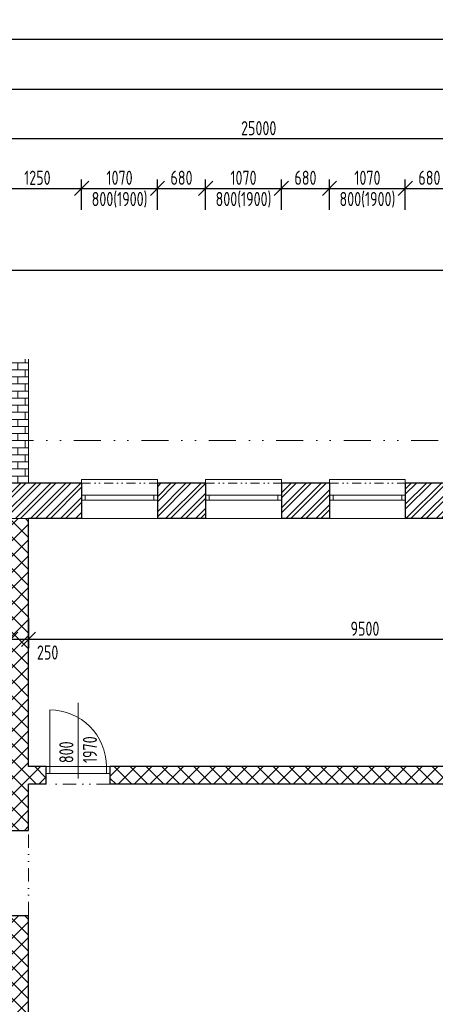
# Model space of a CAD drawing. Header units: millimetres. Extents: x -66400 to 220000, y -39950 to 48800.
# Tile 34 of 48: x 109625 to 115494, y 3645 to 17541. Entities that reach past the tile are written whole.
import ezdxf

# ---------------------------------------------------------------- set-up
doc = ezdxf.new("R2010")
doc.units = ezdxf.units.MM
doc.linetypes.add('DIVIDE', pattern=[31.75, 12.7, -6.35, 0, -6.35, 0, -6.35])
doc.layers.get('Defpoints').update_dxf_attribs({"color": 161})
for name, color, linetype, lineweight in [('A koty', 7, 'Continuous', 5), ('A nad', 7, 'DIVIDE', 9), ('A okná-dvere', 144, 'Continuous', 9), ('A steny', 30, 'Continuous', 30), ('A tenkeciary', 8, 'Continuous', 9)]:
    doc.layers.add(name, color=color, linetype=linetype, lineweight=lineweight)
doc.layers.add('A srafy', color=7, linetype='Continuous', lineweight=5, true_color=0x7a7a7a)
doc.styles.add('ISOCP', font='isocp.shx', dxfattribs={"width": 0.8})
doc.dimstyles.new('100', dxfattribs={"dimscale": 100, "dimtxt": 2, "dimasz": 2, "dimexe": 1.25, "dimexo": 3, "dimgap": 0.5, "dimtad": 1, "dimdec": 0, "dimrnd": 5, "dimtxsty": 'ISOCP', "dimblk": 'OBLIQUE', "dimcen": 1.4, "dimclrd": 256, "dimclre": 256, "dimclrt": 256, "dimadec": 0, "dimazin": 0, "dimtfac": 1, "dimtdec": 0, "dimtix": 1, "dimtmove": 2, "dimatfit": 0, "dimfxl": 0, "dimarcsym": 0})

# ---------------------------------------------------------------- blocks, each defined once
blk = doc.blocks.new('_Oblique')
at = {"color": 0, "linetype": 'ByBlock', "lineweight": -2}
blk.add_line((-0.5, -0.5), (0.5, 0.5), dxfattribs=at)
blk = doc.blocks.new('*D82')
at = {"layer": 'A koty', "lineweight": -2, "transparency": 16777216}
for p, q in [((109500, 9096), (109500, 8671)), ((109750, 9096), (109750, 8671)), ((109500, 8796), (109300, 8796)), ((109500, 8796), (109750, 8796)), ((109750, 8796), (109950, 8796))]:
    blk.add_line(p, q, dxfattribs=at)
at = {"layer": 'Defpoints', "color": 0, "transparency": 16777216}
for p in [(109500, 10500), (109750, 10500), (109750, 8796)]:
    blk.add_point(p, dxfattribs=at)
at = {"layer": 'A koty', "lineweight": -2, "transparency": 16777216, "xscale": 200, "yscale": 200, "zscale": 200}
blk.add_blockref('_Oblique', (109500, 8796), dxfattribs=at)
at = {"layer": 'A koty', "lineweight": -2, "transparency": 16777216, "xscale": 200, "yscale": 200, "zscale": 200, "rotation": 180}
blk.add_blockref('_Oblique', (109750, 8796), dxfattribs=at)
at = {"layer": 'A koty', "transparency": 16777216, "insert": (110020, 8610), "char_height": 200, "attachment_point": 5, "style": 'ISOCP'}
blk.add_mtext('250', dxfattribs=at)
blk = doc.blocks.new('*D83')
at = {"layer": 'A koty', "lineweight": -2, "transparency": 16777216}
for p, q in [((109750, 9096), (109750, 8671)), ((119250, 9096), (119250, 8671)), ((109750, 8796), (119250, 8796))]:
    blk.add_line(p, q, dxfattribs=at)
at = {"layer": 'Defpoints', "color": 0, "transparency": 16777216}
for p in [(109750, 10500), (119250, 10500), (119250, 8796)]:
    blk.add_point(p, dxfattribs=at)
at = {"layer": 'A koty', "lineweight": -2, "transparency": 16777216, "xscale": 200, "yscale": 200, "zscale": 200, "rotation": 180}
blk.add_blockref('_Oblique', (109750, 8796), dxfattribs=at)
at = {"layer": 'A koty', "lineweight": -2, "transparency": 16777216, "xscale": 200, "yscale": 200, "zscale": 200}
blk.add_blockref('_Oblique', (119250, 8796), dxfattribs=at)
at = {"layer": 'A koty', "transparency": 16777216, "insert": (114500, 8946), "char_height": 200, "attachment_point": 5, "style": 'ISOCP'}
blk.add_mtext('9500', dxfattribs=at)
blk = doc.blocks.new('*D100')
at = {"layer": 'A koty', "lineweight": -2, "transparency": 16777216}
for p, q in [((109250, 14860), (109250, 15285)), ((109250, 15160), (110500, 15160)), ((110500, 14860), (110500, 15285))]:
    blk.add_line(p, q, dxfattribs=at)
at = {"layer": 'Defpoints', "color": 0, "transparency": 16777216}
for p in [(110500, 15160), (109250, 11000), (110500, 11000)]:
    blk.add_point(p, dxfattribs=at)
at = {"layer": 'A koty', "lineweight": -2, "transparency": 16777216, "xscale": 200, "yscale": 200, "zscale": 200, "rotation": 180}
blk.add_blockref('_Oblique', (109250, 15160), dxfattribs=at)
at = {"layer": 'A koty', "lineweight": -2, "transparency": 16777216, "xscale": 200, "yscale": 200, "zscale": 200}
blk.add_blockref('_Oblique', (110500, 15160), dxfattribs=at)
at = {"layer": 'A koty', "transparency": 16777216, "insert": (109875, 15310), "char_height": 200, "attachment_point": 5, "style": 'ISOCP'}
blk.add_mtext('1250', dxfattribs=at)
blk = doc.blocks.new('*D101')
at = {"layer": 'A koty', "lineweight": -2, "transparency": 16777216}
for p, q in [((110500, 14860), (110500, 15285)), ((110500, 15160), (111570, 15160)), ((111570, 14860), (111570, 15285))]:
    blk.add_line(p, q, dxfattribs=at)
at = {"layer": 'Defpoints', "color": 0, "transparency": 16777216}
for p in [(111570, 15160), (110500, 11000), (111570, 11000)]:
    blk.add_point(p, dxfattribs=at)
at = {"layer": 'A koty', "lineweight": -2, "transparency": 16777216, "xscale": 200, "yscale": 200, "zscale": 200, "rotation": 180}
blk.add_blockref('_Oblique', (110500, 15160), dxfattribs=at)
at = {"layer": 'A koty', "lineweight": -2, "transparency": 16777216, "xscale": 200, "yscale": 200, "zscale": 200}
blk.add_blockref('_Oblique', (111570, 15160), dxfattribs=at)
at = {"layer": 'A koty', "transparency": 16777216, "char_height": 200, "attachment_point": 5, "style": 'ISOCP'}
for s, insert in [('1070', (111035, 15310)), ('800(1900)', (111035, 15000))]:
    blk.add_mtext(s, dxfattribs=dict(at, insert=insert))
blk = doc.blocks.new('*D102')
at = {"layer": 'A koty', "lineweight": -2, "transparency": 16777216}
for p, q in [((111570, 14860), (111570, 15285)), ((111570, 15160), (112250, 15160)), ((112250, 14860), (112250, 15285))]:
    blk.add_line(p, q, dxfattribs=at)
at = {"layer": 'Defpoints', "color": 0, "transparency": 16777216}
for p in [(112250, 15160), (111570, 11000), (112250, 11000)]:
    blk.add_point(p, dxfattribs=at)
at = {"layer": 'A koty', "lineweight": -2, "transparency": 16777216, "xscale": 200, "yscale": 200, "zscale": 200, "rotation": 180}
blk.add_blockref('_Oblique', (111570, 15160), dxfattribs=at)
at = {"layer": 'A koty', "lineweight": -2, "transparency": 16777216, "xscale": 200, "yscale": 200, "zscale": 200}
blk.add_blockref('_Oblique', (112250, 15160), dxfattribs=at)
at = {"layer": 'A koty', "transparency": 16777216, "insert": (111910, 15310), "char_height": 200, "attachment_point": 5, "style": 'ISOCP'}
blk.add_mtext('680', dxfattribs=at)
blk = doc.blocks.new('*D103')
at = {"layer": 'A koty', "lineweight": -2, "transparency": 16777216}
for p, q in [((112250, 14860), (112250, 15285)), ((112250, 15160), (113320, 15160)), ((113320, 14860), (113320, 15285))]:
    blk.add_line(p, q, dxfattribs=at)
at = {"layer": 'Defpoints', "color": 0, "transparency": 16777216}
for p in [(113320, 15160), (112250, 11000), (113320, 11000)]:
    blk.add_point(p, dxfattribs=at)
at = {"layer": 'A koty', "lineweight": -2, "transparency": 16777216, "xscale": 200, "yscale": 200, "zscale": 200, "rotation": 180}
blk.add_blockref('_Oblique', (112250, 15160), dxfattribs=at)
at = {"layer": 'A koty', "lineweight": -2, "transparency": 16777216, "xscale": 200, "yscale": 200, "zscale": 200}
blk.add_blockref('_Oblique', (113320, 15160), dxfattribs=at)
at = {"layer": 'A koty', "transparency": 16777216, "char_height": 200, "attachment_point": 5, "style": 'ISOCP'}
for s, insert in [('1070', (112785, 15310)), ('800(1900)', (112785, 15000))]:
    blk.add_mtext(s, dxfattribs=dict(at, insert=insert))
blk = doc.blocks.new('*D104')
at = {"layer": 'A koty', "lineweight": -2, "transparency": 16777216}
for p, q in [((113320, 14860), (113320, 15285)), ((113320, 15160), (114000, 15160)), ((114000, 14860), (114000, 15285))]:
    blk.add_line(p, q, dxfattribs=at)
at = {"layer": 'Defpoints', "color": 0, "transparency": 16777216}
for p in [(114000, 15160), (113320, 11000), (114000, 11000)]:
    blk.add_point(p, dxfattribs=at)
at = {"layer": 'A koty', "lineweight": -2, "transparency": 16777216, "xscale": 200, "yscale": 200, "zscale": 200, "rotation": 180}
blk.add_blockref('_Oblique', (113320, 15160), dxfattribs=at)
at = {"layer": 'A koty', "lineweight": -2, "transparency": 16777216, "xscale": 200, "yscale": 200, "zscale": 200}
blk.add_blockref('_Oblique', (114000, 15160), dxfattribs=at)
at = {"layer": 'A koty', "transparency": 16777216, "insert": (113660, 15310), "char_height": 200, "attachment_point": 5, "style": 'ISOCP'}
blk.add_mtext('680', dxfattribs=at)
blk = doc.blocks.new('*D105')
at = {"layer": 'A koty', "lineweight": -2, "transparency": 16777216}
for p, q in [((114000, 14860), (114000, 15285)), ((114000, 15160), (115070, 15160)), ((115070, 14860), (115070, 15285))]:
    blk.add_line(p, q, dxfattribs=at)
at = {"layer": 'Defpoints', "color": 0, "transparency": 16777216}
for p in [(115070, 15160), (114000, 11000), (115070, 11000)]:
    blk.add_point(p, dxfattribs=at)
at = {"layer": 'A koty', "lineweight": -2, "transparency": 16777216, "xscale": 200, "yscale": 200, "zscale": 200, "rotation": 180}
blk.add_blockref('_Oblique', (114000, 15160), dxfattribs=at)
at = {"layer": 'A koty', "lineweight": -2, "transparency": 16777216, "xscale": 200, "yscale": 200, "zscale": 200}
blk.add_blockref('_Oblique', (115070, 15160), dxfattribs=at)
at = {"layer": 'A koty', "transparency": 16777216, "char_height": 200, "attachment_point": 5, "style": 'ISOCP'}
for s, insert in [('1070', (114535, 15310)), ('800(1900)', (114535, 15000))]:
    blk.add_mtext(s, dxfattribs=dict(at, insert=insert))
blk = doc.blocks.new('*D106')
at = {"layer": 'A koty', "lineweight": -2, "transparency": 16777216}
for p, q in [((115070, 14860), (115070, 15285)), ((115070, 15160), (115750, 15160)), ((115750, 14860), (115750, 15285))]:
    blk.add_line(p, q, dxfattribs=at)
at = {"layer": 'Defpoints', "color": 0, "transparency": 16777216}
for p in [(115750, 15160), (115070, 11000), (115750, 11000)]:
    blk.add_point(p, dxfattribs=at)
at = {"layer": 'A koty', "lineweight": -2, "transparency": 16777216, "xscale": 200, "yscale": 200, "zscale": 200, "rotation": 180}
blk.add_blockref('_Oblique', (115070, 15160), dxfattribs=at)
at = {"layer": 'A koty', "lineweight": -2, "transparency": 16777216, "xscale": 200, "yscale": 200, "zscale": 200}
blk.add_blockref('_Oblique', (115750, 15160), dxfattribs=at)
at = {"layer": 'A koty', "transparency": 16777216, "insert": (115410, 15310), "char_height": 200, "attachment_point": 5, "style": 'ISOCP'}
blk.add_mtext('680', dxfattribs=at)
blk = doc.blocks.new('*D135')
at = {"layer": 'A koty', "lineweight": -2, "transparency": 16777216}
for p, q in [((98080, 11600), (97655, 11600)), ((97780, 11000), (97780, 11600)), ((98080, 11000), (97655, 11000))]:
    blk.add_line(p, q, dxfattribs=at)
at = {"layer": 'Defpoints', "color": 0, "transparency": 16777216}
for p in [(97780, 11600), (139000, 11600), (100100, 11000)]:
    blk.add_point(p, dxfattribs=at)
at = {"layer": 'A koty', "lineweight": -2, "transparency": 16777216, "xscale": 200, "yscale": 200, "zscale": 200}
for p, rotation in [((97780, 11600), 90), ((97780, 11000), 270)]:
    blk.add_blockref('_Oblique', p, dxfattribs=dict(at, rotation=rotation))
at = {"layer": 'A koty', "transparency": 16777216, "insert": (97630, 11300), "char_height": 200, "attachment_point": 5, "rotation": 90, "style": 'ISOCP'}
blk.add_mtext('600', dxfattribs=at)
blk = doc.blocks.new('*D136')
at = {"layer": 'A koty', "lineweight": -2, "transparency": 16777216}
for p, q in [((98080, 12750), (97655, 12750)), ((97780, 11600), (97780, 12750)), ((98080, 11600), (97655, 11600))]:
    blk.add_line(p, q, dxfattribs=at)
at = {"layer": 'Defpoints', "color": 0, "transparency": 16777216}
for p in [(97780, 12750), (139025, 12750), (139000, 11600)]:
    blk.add_point(p, dxfattribs=at)
at = {"layer": 'A koty', "lineweight": -2, "transparency": 16777216, "xscale": 200, "yscale": 200, "zscale": 200}
for p, rotation in [((97780, 12750), 90), ((97780, 11600), 270)]:
    blk.add_blockref('_Oblique', p, dxfattribs=dict(at, rotation=rotation))
at = {"layer": 'A koty', "transparency": 16777216, "char_height": 200, "attachment_point": 5, "rotation": 90, "style": 'ISOCP'}
for s, insert in [('2300(400)', (97940, 12175)), ('1150', (97630, 12175))]:
    blk.add_mtext(s, dxfattribs=dict(at, insert=insert))
blk = doc.blocks.new('*D137')
at = {"layer": 'A koty', "lineweight": -2, "transparency": 16777216}
for p, q in [((98080, 14000), (97655, 14000)), ((97780, 12750), (97780, 14000)), ((98080, 12750), (97655, 12750))]:
    blk.add_line(p, q, dxfattribs=at)
at = {"layer": 'Defpoints', "color": 0, "transparency": 16777216}
for p in [(97780, 14000), (139000, 14000), (139025, 12750)]:
    blk.add_point(p, dxfattribs=at)
at = {"layer": 'A koty', "lineweight": -2, "transparency": 16777216, "xscale": 200, "yscale": 200, "zscale": 200}
for p, rotation in [((97780, 14000), 90), ((97780, 12750), 270)]:
    blk.add_blockref('_Oblique', p, dxfattribs=dict(at, rotation=rotation))
at = {"layer": 'A koty', "transparency": 16777216, "insert": (97630, 13375), "char_height": 200, "attachment_point": 5, "rotation": 90, "style": 'ISOCP'}
blk.add_mtext('1250', dxfattribs=at)
blk = doc.blocks.new('*D138')
at = {"layer": 'A koty', "lineweight": -2, "transparency": 16777216}
for p, q in [((97380, 13500), (96955, 13500)), ((97080, 11000), (97080, 13500)), ((97380, 11000), (96955, 11000))]:
    blk.add_line(p, q, dxfattribs=at)
at = {"layer": 'Defpoints', "color": 0, "transparency": 16777216}
for p in [(97080, 13500), (139500, 13500), (100100, 11000)]:
    blk.add_point(p, dxfattribs=at)
at = {"layer": 'A koty', "lineweight": -2, "transparency": 16777216, "xscale": 200, "yscale": 200, "zscale": 200}
for p, rotation in [((97080, 13500), 90), ((97080, 11000), 270)]:
    blk.add_blockref('_Oblique', p, dxfattribs=dict(at, rotation=rotation))
at = {"layer": 'A koty', "transparency": 16777216, "insert": (96930, 12250), "char_height": 200, "attachment_point": 5, "rotation": 90, "style": 'ISOCP'}
blk.add_mtext('2500', dxfattribs=at)
blk = doc.blocks.new('*D139')
at = {"layer": 'A koty', "lineweight": -2, "transparency": 16777216}
for p, q in [((97380, 14000), (96955, 14000)), ((97080, 13500), (97080, 14000)), ((97380, 13500), (96955, 13500))]:
    blk.add_line(p, q, dxfattribs=at)
at = {"layer": 'Defpoints', "color": 0, "transparency": 16777216}
for p in [(97080, 14000), (139000, 14000), (139500, 13500)]:
    blk.add_point(p, dxfattribs=at)
at = {"layer": 'A koty', "lineweight": -2, "transparency": 16777216, "xscale": 200, "yscale": 200, "zscale": 200}
for p, rotation in [((97080, 14000), 90), ((97080, 13500), 270)]:
    blk.add_blockref('_Oblique', p, dxfattribs=dict(at, rotation=rotation))
at = {"layer": 'A koty', "transparency": 16777216, "insert": (96930, 13750), "char_height": 200, "attachment_point": 5, "rotation": 90, "style": 'ISOCP'}
blk.add_mtext('500', dxfattribs=at)
blk = doc.blocks.new('*D140')
at = {"layer": 'A koty', "lineweight": -2, "transparency": 16777216}
for p, q in [((96680, 14000), (96255, 14000)), ((96380, 11000), (96380, 14000)), ((96680, 11000), (96255, 11000))]:
    blk.add_line(p, q, dxfattribs=at)
at = {"layer": 'Defpoints', "color": 0, "transparency": 16777216}
for p in [(96380, 14000), (139000, 14000), (100100, 11000)]:
    blk.add_point(p, dxfattribs=at)
at = {"layer": 'A koty', "lineweight": -2, "transparency": 16777216, "xscale": 200, "yscale": 200, "zscale": 200}
for p, rotation in [((96380, 14000), 90), ((96380, 11000), 270)]:
    blk.add_blockref('_Oblique', p, dxfattribs=dict(at, rotation=rotation))
at = {"layer": 'A koty', "transparency": 16777216, "insert": (96230, 12500), "char_height": 200, "attachment_point": 5, "rotation": 90, "style": 'ISOCP'}
blk.add_mtext('3000', dxfattribs=at)
blk = doc.blocks.new('*D141')
at = {"layer": 'A koty', "lineweight": -2, "transparency": 16777216}
for p, q in [((138700, 14000), (95555, 14000)), ((95680, 0), (95680, 14000)), ((99800, 0), (95555, 0))]:
    blk.add_line(p, q, dxfattribs=at)
at = {"layer": 'Defpoints', "color": 0, "transparency": 16777216}
for p in [(95680, 14000), (139000, 14000), (100100, 0)]:
    blk.add_point(p, dxfattribs=at)
at = {"layer": 'A koty', "lineweight": -2, "transparency": 16777216, "xscale": 200, "yscale": 200, "zscale": 200}
for p, rotation in [((95680, 14000), 90), ((95680, 0), 270)]:
    blk.add_blockref('_Oblique', p, dxfattribs=dict(at, rotation=rotation))
at = {"layer": 'A koty', "transparency": 16777216, "insert": (95530, 7000), "char_height": 200, "attachment_point": 5, "rotation": 90, "style": 'ISOCP'}
blk.add_mtext('14000', dxfattribs=at)
blk = doc.blocks.new('*D149')
at = {"layer": 'A koty', "lineweight": -2, "transparency": 16777216}
for p, q in [((100500, 15560), (100500, 15985)), ((125500, 15560), (125500, 15985)), ((125500, 15860), (100500, 15860))]:
    blk.add_line(p, q, dxfattribs=at)
at = {"layer": 'Defpoints', "color": 0, "transparency": 16777216}
for p in [(100500, 15860), (100500, 10500), (125500, 10500)]:
    blk.add_point(p, dxfattribs=at)
at = {"layer": 'A koty', "lineweight": -2, "transparency": 16777216, "xscale": 200, "yscale": 200, "zscale": 200, "rotation": 180}
blk.add_blockref('_Oblique', (100500, 15860), dxfattribs=at)
at = {"layer": 'A koty', "lineweight": -2, "transparency": 16777216, "xscale": 200, "yscale": 200, "zscale": 200}
blk.add_blockref('_Oblique', (125500, 15860), dxfattribs=at)
at = {"layer": 'A koty', "transparency": 16777216, "insert": (113000, 16010), "char_height": 200, "attachment_point": 5, "style": 'ISOCP'}
blk.add_mtext('25000', dxfattribs=at)
blk = doc.blocks.new('*D151')
at = {"layer": 'A koty', "lineweight": -2, "transparency": 16777216}
for p, q in [((100000, 16260), (100000, 16685)), ((139000, 16260), (139000, 16685)), ((100000, 16560), (139000, 16560))]:
    blk.add_line(p, q, dxfattribs=at)
at = {"layer": 'Defpoints', "color": 0, "transparency": 16777216}
for p in [(139000, 16560), (139000, 14000), (100000, 10900)]:
    blk.add_point(p, dxfattribs=at)
at = {"layer": 'A koty', "lineweight": -2, "transparency": 16777216, "xscale": 200, "yscale": 200, "zscale": 200, "rotation": 180}
blk.add_blockref('_Oblique', (100000, 16560), dxfattribs=at)
at = {"layer": 'A koty', "lineweight": -2, "transparency": 16777216, "xscale": 200, "yscale": 200, "zscale": 200}
blk.add_blockref('_Oblique', (139000, 16560), dxfattribs=at)
at = {"layer": 'A koty', "transparency": 16777216, "insert": (119500, 16710), "char_height": 200, "attachment_point": 5, "style": 'ISOCP'}
blk.add_mtext('39000', dxfattribs=at)
blk = doc.blocks.new('*D153')
at = {"layer": 'A koty', "lineweight": -2, "transparency": 16777216}
for p, q in [((100000, 11200), (100000, 17385)), ((146000, 14300), (146000, 17385)), ((146000, 17260), (100000, 17260))]:
    blk.add_line(p, q, dxfattribs=at)
at = {"layer": 'Defpoints', "color": 0, "transparency": 16777216}
for p in [(100000, 17260), (146000, 14000), (100000, 10900)]:
    blk.add_point(p, dxfattribs=at)
at = {"layer": 'A koty', "lineweight": -2, "transparency": 16777216, "xscale": 200, "yscale": 200, "zscale": 200, "rotation": 180}
blk.add_blockref('_Oblique', (100000, 17260), dxfattribs=at)
at = {"layer": 'A koty', "lineweight": -2, "transparency": 16777216, "xscale": 200, "yscale": 200, "zscale": 200}
blk.add_blockref('_Oblique', (146000, 17260), dxfattribs=at)
at = {"layer": 'A koty', "transparency": 16777216, "insert": (123000, 17410), "char_height": 200, "attachment_point": 5, "style": 'ISOCP'}
blk.add_mtext('46000', dxfattribs=at)

msp = doc.modelspace()

# ---------------------------------------------------------------- hatches: boundary and pattern name
at = {"layer": 'A srafy'}
h = msp.add_hatch(dxfattribs=at)
h.set_pattern_fill('DLAZBA2', color=256)
h.set_pattern_definition([(0, (0, 0), (0, 100), []), (90, (0, 0), (-100, 100), [100, -100])])
h.paths.add_polyline_path([(109750, 12750), (98800, 12750), (98800, 6850), (98950, 6850), (99405, 6850, -1), (99545, 6850), (99950, 6850), (99950, 7020), (100000, 7020), (100000, 8270), (99950, 8270), (99950, 8800), (100000, 8800), (100000, 10900), (100100, 10900), (100087.5, 10962.5, -1), (100012.5, 10962.5, -1), (100087.5, 10962.5), (100100, 11000), (101050, 11000), (101050, 11050), (101400, 11050), (101400, 11000), (102400, 11000), (102400, 11050), (103470, 11050), (103470, 11000), (104740, 11000), (104740, 11050), (105810, 11050), (105810, 11000), (106460, 11000), (106460, 11050), (107530, 11050), (107530, 11000), (108180, 11000), (108180, 11050), (109250, 11050), (109250, 11000), (109750, 11000)])
h = msp.add_hatch(dxfattribs=at)
h.set_pattern_fill('ZDIVO-OBECNE', color=256, scale=50)
h.set_pattern_definition([(45, (35000, 0), (-106.06602, 106.06602), []), (45, (35070.71, 0), (-106.06602, 106.06602), [])])
h.paths.add_polyline_path([(103470, 11000), (103470, 10500), (104400, 10500), (104500, 10500), (104740, 10500), (104740, 11000)])
h.paths.add_polyline_path([(106460, 10500), (106460, 11000), (105810, 11000), (105810, 10500)])
h.paths.add_polyline_path([(107530, 11000), (107530, 10500), (108180, 10500), (108180, 11000)])
h.paths.add_polyline_path([(109250, 11000), (109250, 10500), (109500, 10500), (109750, 10500), (110500, 10500), (110500, 11000)])
h.paths.add_polyline_path([(112250, 10500), (112250, 11000), (111570, 11000), (111570, 10500)])
h.paths.add_polyline_path([(113320, 11000), (113320, 10500), (114000, 10500), (114000, 11000)])
h.paths.add_polyline_path([(115750, 10500), (115750, 11000), (115070, 11000), (115070, 10500)])
h.paths.add_polyline_path([(116820, 11000), (116820, 10500), (117500, 10500), (117500, 11000)])
h.paths.add_polyline_path([(119250, 10500), (119500, 10500), (119800, 10500), (119800, 11000), (118570, 11000), (118570, 10500)])
h.paths.add_polyline_path([(120730, 10500), (121330, 10500), (121330, 11000), (120730, 11000)])
h = msp.add_hatch(dxfattribs=at)
h.set_pattern_fill('ANSI37', color=256, scale=50)
h.set_pattern_definition([(45, (100000, 0), (-112.2532, 112.2532), []), (135, (100000, 0), (-112.2532, -112.2532), [])])
h.paths.add_polyline_path([(109750, 4900), (109500, 4900), (109500, 4800), (109385, 4800), (109385, 4700), (109500, 4700), (109500, 500), (109750, 500)])
h.paths.add_polyline_path([(108485, 4800), (103385, 4800), (103385, 4700), (106250, 4700), (106250, 500), (106350, 500), (106350, 4700), (108485, 4700)])
h.paths.add_polyline_path([(102485, 4800), (100500, 4800), (100500, 4700), (102485, 4700)])
h.paths.add_polyline_path([(110000, 7000), (109750, 7000), (109750, 10500), (109500, 10500), (109500, 6100), (109750, 6100), (109750, 6750), (110000, 6750)])
h.paths.add_polyline_path([(119750, 7000), (119500, 7000), (119500, 10500), (119250, 10500), (119250, 7000), (110900, 7000), (110900, 6750), (119750, 6750)])
h.paths.add_polyline_path([(125500, 7000), (120650, 7000), (120650, 6750), (125500, 6750)])

# ---------------------------------------------------------------- linework, layer by layer
at = {"layer": 'A koty'}
msp.add_line((110450, 7900), (110450, 6830), dxfattribs=at)
at = {"layer": 'A nad', "ltscale": 10}
for p, q in [((110500, 11000), (111570, 11000)), ((112250, 11000), (113320, 11000)), ((114000, 11000), (115070, 11000))]:
    msp.add_line(p, q, dxfattribs=at)
at = {"layer": 'A nad', "ltscale": 15}
for p, q in [((110900, 6750), (110000, 6750)), ((109750, 4900), (109750, 6100))]:
    msp.add_line(p, q, dxfattribs=at)
at = {"layer": 'A nad', "ltscale": 30}
msp.add_lwpolyline([(146600, 14600), (138400, 14600), (138400, 11600), (99400, 11600), (99400, -600), (146600, -600)], close=True, dxfattribs=at)
at = {"layer": 'A okná-dvere'}
msp.add_line((110050, 7000), (110050, 7800), dxfattribs=at)
for points in [[(110550, 10760), (110500, 10760), (110500, 10830), (110550, 10830)], [(111520, 10830), (110550, 10830), (110550, 10760), (111520, 10760)], [(111570, 10760), (111520, 10760), (111520, 10830), (111570, 10830)], [(112300, 10760), (112250, 10760), (112250, 10830), (112300, 10830)], [(113270, 10830), (112300, 10830), (112300, 10760), (113270, 10760)], [(113320, 10760), (113270, 10760), (113270, 10830), (113320, 10830)], [(114050, 10760), (114000, 10760), (114000, 10830), (114050, 10830)], [(115020, 10830), (114050, 10830), (114050, 10760), (115020, 10760)], [(115070, 10760), (115020, 10760), (115020, 10830), (115070, 10830)], [(110050, 7000), (110000, 7000), (110000, 6900), (110050, 6900)], [(110850, 6900), (110050, 6900), (110050, 7000), (110850, 7000)], [(110900, 7000), (110850, 7000), (110850, 6900), (110900, 6900)]]:
    msp.add_lwpolyline(points, close=True, dxfattribs=at)
msp.add_arc((110050, 7000), 800, 0, 90, dxfattribs=at)
at = {"layer": 'A steny'}
for p, q in [((110500, 11000), (109250, 11000)), ((110500, 11000), (110500, 10500)), ((111570, 11000), (111570, 10500)), ((112250, 11000), (111570, 11000)), ((112250, 11000), (112250, 10500)), ((113320, 11000), (113320, 10500)), ((114000, 11000), (113320, 11000)), ((114000, 11000), (114000, 10500)), ((115070, 11000), (115070, 10500)), ((115750, 11000), (115070, 11000)), ((110500, 10500), (109750, 10500)), ((109750, 7000), (109750, 10500)), ((112250, 10500), (111570, 10500)), ((114000, 10500), (113320, 10500)), ((115750, 10500), (115070, 10500)), ((110000, 7000), (109750, 7000)), ((110000, 6750), (110000, 7000)), ((119250, 7000), (110900, 7000)), ((110900, 7000), (110900, 6750)), ((109750, 6100), (109750, 6750)), ((110000, 6750), (109750, 6750)), ((119750, 6750), (110900, 6750)), ((109500, 6100), (109750, 6100)), ((109500, 4900), (109750, 4900)), ((109750, 500), (109750, 4900))]:
    msp.add_line(p, q, dxfattribs=at)
at = {"layer": 'A tenkeciary'}
for p, q in [((109750, 11000), (109750, 12750)), ((111570, 11050), (110500, 11050)), ((110500, 11050), (110500, 11000)), ((111570, 11000), (111570, 11050)), ((113320, 11050), (112250, 11050)), ((112250, 11050), (112250, 11000)), ((113320, 11000), (113320, 11050)), ((115070, 11050), (114000, 11050)), ((114000, 11050), (114000, 11000)), ((115070, 11000), (115070, 11050)), ((109500, 10500), (109750, 10500)), ((110500, 10500), (111570, 10500)), ((112250, 10500), (113320, 10500)), ((114000, 10500), (115070, 10500))]:
    msp.add_line(p, q, dxfattribs=at)

# ---------------------------------------------------------------- texts
at = {"layer": 'A koty', "insert": (110450, 7050), "char_height": 200, "attachment_point": 4, "rotation": 90, "style": 'ISOCP'}
msp.add_mtext_dynamic_manual_height_columns('800\\P1970', width=424.197, gutter_width=800, heights=[0], dxfattribs=at)

# ---------------------------------------------------------------- dimensions: what is measured, and where the dimension line sits
at = {"layer": 'A koty'}
for base, p1, p2, override, picture, middle in [((100000, 17260), (146000, 14000), (100000, 10900), {"dimtmove": 0, "dimfxlon": 0}, '*D153', (123000, 17260)), ((139000, 16560), (100000, 10900), (139000, 14000), {"dimtmove": 0}, '*D151', (119500, 16560))]:
    dim = msp.add_linear_dim(base=base, p1=p1, p2=p2, dimstyle='100', override=override, dxfattribs=at)
    dim.commit()
    dim.dimension.update_dxf_attribs({"geometry": picture, "text_midpoint": middle, "dimtype": 160})
dim = msp.add_linear_dim(base=(100500, 15860), p1=(125500, 10500), p2=(100500, 10500), dimstyle='100', override={"dimtmove": 1}, dxfattribs=at)
dim.commit()
dim.dimension.update_dxf_attribs({"geometry": '*D149', "text_midpoint": (113000, 16010)})
for base, p1, p2, picture, middle in [((110500, 15160), (109250, 11000), (110500, 11000), '*D100', (109875, 15310)), ((112250, 15160), (111570, 11000), (112250, 11000), '*D102', (111910, 15310)), ((114000, 15160), (113320, 11000), (114000, 11000), '*D104', (113660, 15310)), ((115750, 15160), (115070, 11000), (115750, 11000), '*D106', (115410, 15310)), ((119250, 8795.7), (109750, 10500), (119250, 10500), '*D83', (114500, 8945.7))]:
    dim = msp.add_linear_dim(base=base, p1=p1, p2=p2, dimstyle='100', dxfattribs=at)
    dim.commit()
    dim.dimension.update_dxf_attribs({"geometry": picture, "text_midpoint": middle})
for base, p1, p2, picture, middle in [((111570, 15160), (110500, 11000), (111570, 11000), '*D101', (111035, 15160)), ((113320, 15160), (112250, 11000), (113320, 11000), '*D103', (112785, 15160)), ((115070, 15160), (114000, 11000), (115070, 11000), '*D105', (114535, 15160))]:
    dim = msp.add_linear_dim(base=base, p1=p1, p2=p2, text='<>\\X800(1900)', dimstyle='100', dxfattribs=at)
    dim.commit()
    dim.dimension.update_dxf_attribs({"geometry": picture, "text_midpoint": middle})
dim = msp.add_linear_dim(base=(95680, 14000), p1=(100100, 0), p2=(139000, 14000), angle=90, dimstyle='100', override={"dimtmove": 0, "dimfxlon": 0}, dxfattribs=at)
dim.commit()
dim.dimension.update_dxf_attribs({"geometry": '*D141', "text_midpoint": (95680, 7000), "dimtype": 160})
for base, p1, p2, override, picture, middle in [((96380, 14000), (100100, 11000), (139000, 14000), {"dimtmove": 1, "dimfxlon": 1}, '*D140', (96230, 12500)), ((97080, 14000), (139500, 13500), (139000, 14000), {"dimtmove": 1}, '*D139', (96930, 13750)), ((97080, 13500), (100100, 11000), (139500, 13500), {"dimtmove": 1}, '*D138', (96930, 12250))]:
    dim = msp.add_linear_dim(base=base, p1=p1, p2=p2, angle=90, dimstyle='100', override=override, dxfattribs=at)
    dim.commit()
    dim.dimension.update_dxf_attribs({"geometry": picture, "text_midpoint": middle})
for base, p1, p2, picture, middle in [((97780, 14000), (139025, 12750), (139000, 14000), '*D137', (97630, 13375)), ((97780, 11600), (100100, 11000), (139000, 11600), '*D135', (97630, 11300))]:
    dim = msp.add_linear_dim(base=base, p1=p1, p2=p2, angle=90, dimstyle='100', dxfattribs=at)
    dim.commit()
    dim.dimension.update_dxf_attribs({"geometry": picture, "text_midpoint": middle})
dim = msp.add_linear_dim(base=(97780, 12750), p1=(139000, 11600), p2=(139025, 12750), angle=90, text='<>\\X2300(400)', dimstyle='100', dxfattribs=at)
dim.commit()
dim.dimension.update_dxf_attribs({"geometry": '*D136', "text_midpoint": (97780, 12175)})
dim = msp.add_linear_dim(base=(109750, 8795.7), p1=(109500, 10500), p2=(109750, 10500), dimstyle='100', dxfattribs=at)
dim.commit()
dim.dimension.update_dxf_attribs({"geometry": '*D82', "text_midpoint": (110020, 8610), "dimtype": 160})

doc.saveas('drawing.dxf')
